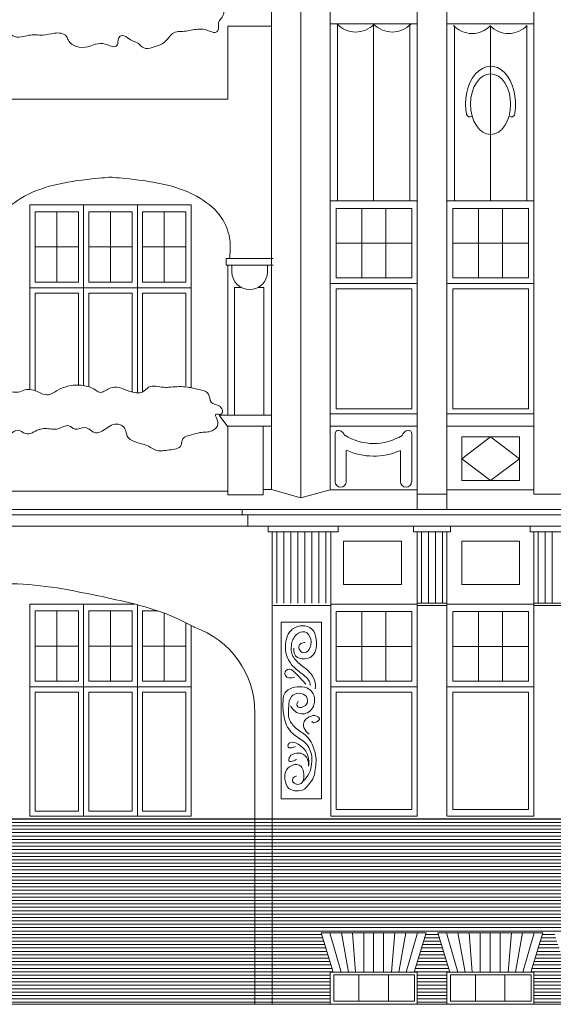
# Model space of a CAD drawing. Header units: metres. Extents: x -578.7 to -558, y 244.4 to 273.5.
# Tile 8 of 15: x -568 to -564.8, y 253.9 to 259.7. Entities that reach past the tile are written whole.
import ezdxf

# ---------------------------------------------------------------- set-up
doc = ezdxf.new("R2010")
doc.units = ezdxf.units.M
doc.header["$MEASUREMENT"] = 0
doc.layers.add('0_Nr_pióra__41', color=7, linetype='Continuous', lineweight=0, true_color=0x8d755f)
doc.layers.add('GM_SZRAF_Nr_pióra__41', color=7, linetype='Continuous', lineweight=0, true_color=0x8d755f)
pattern_1 = [(0, (0, 0), (0, 0.02), [])]

msp = doc.modelspace()

# ---------------------------------------------------------------- hatches: boundary and pattern name
at = {"layer": 'GM_SZRAF_Nr_pióra__41', "linetype": 'Continuous', "lineweight": 0, "true_color": 0x8d755f}
h = msp.add_hatch(dxfattribs=at)
h.set_pattern_fill('OPSKA_POZIOM', color=35, style=0, pattern_type=2)
h.set_pattern_definition(pattern_1)
h.paths.add_polyline_path([(-566.5798, 255.0009), (-568.2863, 255.0009), (-568.2863, 253.908), (-566.5798, 253.908)])
h = msp.add_hatch(dxfattribs=at)
h.set_pattern_fill('OPSKA_POZIOM', color=35, style=0, pattern_type=2)
h.set_pattern_definition(pattern_1)
h.paths.add_polyline_path([(-566.5798, 253.908), (-566.5798, 255.0009), (-566.4789, 255.0009), (-566.4789, 253.908)])
h = msp.add_hatch(dxfattribs=at)
h.set_pattern_fill('OPSKA_POZIOM', color=35, style=0, pattern_type=2)
h.set_pattern_definition(pattern_1)
h.paths.add_polyline_path([(-563.9013, 255.0009), (-563.9013, 253.908), (-564.2481, 253.908), (-564.2481, 254.0977), (-564.2648, 254.0977), (-564.1947, 254.3287), (-564.8135, 254.3287), (-564.7434, 254.0977), (-564.7601, 254.0977), (-564.7601, 253.908), (-564.9359, 253.908), (-564.9359, 254.0977), (-564.9526, 254.0977), (-564.8825, 254.3287), (-565.5013, 254.3287), (-565.4312, 254.0977), (-565.4479, 254.0977), (-565.4479, 253.908), (-565.6238, 253.908), (-565.6238, 254.0977), (-565.6405, 254.0977), (-565.5703, 254.3287), (-566.1892, 254.3287), (-566.1191, 254.0977), (-566.1358, 254.0977), (-566.1358, 253.908), (-566.4789, 253.908), (-566.4789, 255.0009)])

# ---------------------------------------------------------------- linework, layer by layer
at = {"layer": '0_Nr_pióra__41', "color": 35, "linetype": 'Continuous', "lineweight": 0, "true_color": 0x8d755f}
for p, q in [((-566.3096, 263.6887), (-566.3096, 256.8948)), ((-566.1362, 263.6887), (-566.1362, 256.9412)), ((-565.6238, 263.5558), (-565.6238, 256.826)), ((-565.4484, 263.5558), (-565.4484, 256.826)), ((-564.9359, 263.5558), (-564.9359, 256.9149)), ((-565.6238, 256.9412), (-565.6238, 263.3315)), ((-565.4484, 256.9412), (-565.4484, 263.3315)), ((-566.483, 261.3258), (-566.483, 258.3053)), ((-566.483, 260.6284), (-566.483, 256.9438)), ((-566.483, 259.6746), (-566.7387, 259.6746)), ((-566.7387, 259.6746), (-566.7387, 259.2448)), ((-565.6238, 259.6877), (-566.1362, 259.6877)), ((-566.0936, 259.6877), (-566.0936, 258.6452)), ((-565.88, 259.6877), (-565.88, 258.6452)), ((-565.6664, 259.6877), (-565.6664, 258.6452)), ((-564.9359, 259.6877), (-565.4484, 259.6877)), ((-565.4037, 259.6789), (-565.4037, 258.6452)), ((-565.19, 259.6789), (-565.19, 258.6452)), ((-564.9764, 259.6789), (-564.9764, 258.6452)), ((-568.1242, 259.2448), (-566.7387, 259.2448)), ((-567.9066, 258.6207), (-567.5898, 258.6207)), ((-567.9066, 257.5325), (-567.9066, 258.6207)), ((-567.5898, 258.6207), (-566.9564, 258.6207)), ((-567.5898, 257.5565), (-567.5898, 258.6207)), ((-567.2731, 258.6207), (-567.2731, 257.5115)), ((-566.9564, 258.6207), (-566.9564, 257.544)), ((-566.1362, 258.6452), (-565.6238, 258.6452)), ((-565.6238, 258.6452), (-565.6238, 257.3784)), ((-565.4484, 258.6452), (-564.9359, 258.6452)), ((-564.9359, 258.6452), (-564.9359, 257.3784)), ((-567.8754, 258.5803), (-567.6211, 258.5803)), ((-567.8754, 258.1661), (-567.8754, 258.5803)), ((-567.7482, 258.5803), (-567.7482, 258.1661)), ((-567.6211, 258.5803), (-567.6211, 258.1661)), ((-567.5586, 258.5803), (-567.3043, 258.5803)), ((-567.5586, 258.1661), (-567.5586, 258.5803)), ((-567.4315, 258.5803), (-567.4315, 258.1661)), ((-567.3043, 258.5803), (-567.3043, 258.1661)), ((-566.9876, 258.5803), (-567.2419, 258.5803)), ((-567.2419, 258.5803), (-567.2419, 258.1661)), ((-567.1147, 258.5803), (-567.1147, 258.1661)), ((-566.9876, 258.1661), (-566.9876, 258.5803)), ((-565.655, 258.6007), (-566.1009, 258.6007)), ((-566.1009, 258.6007), (-566.1009, 258.1906)), ((-565.9498, 258.6007), (-565.9498, 258.1906)), ((-565.8072, 258.6007), (-565.8072, 258.1906)), ((-565.655, 258.1906), (-565.655, 258.6007)), ((-564.9671, 258.6007), (-565.4131, 258.6007)), ((-565.4131, 258.6007), (-565.4131, 258.1906)), ((-565.2619, 258.6007), (-565.2619, 258.1906)), ((-565.1194, 258.6007), (-565.1194, 258.1906)), ((-564.9671, 258.1906), (-564.9671, 258.6007)), ((-565.655, 258.3956), (-566.1009, 258.3956)), ((-564.9671, 258.3956), (-565.4131, 258.3956)), ((-567.8754, 258.3732), (-567.6211, 258.3732)), ((-567.3043, 258.3732), (-567.5586, 258.3732)), ((-566.9876, 258.3732), (-567.2419, 258.3732)), ((-566.472, 258.3053), (-566.7497, 258.3053)), ((-566.7497, 258.3053), (-566.7497, 258.2656)), ((-566.472, 258.2656), (-566.7497, 258.2656)), ((-566.7387, 258.2656), (-566.7387, 257.381)), ((-566.7153, 258.2264), (-566.7153, 258.2656)), ((-566.5064, 258.2264), (-566.5064, 258.2656)), ((-567.6211, 258.1661), (-567.8754, 258.1661)), ((-567.3043, 258.1661), (-567.5586, 258.1661)), ((-567.2419, 258.1661), (-566.9876, 258.1661)), ((-565.6238, 258.1571), (-566.1362, 258.1571)), ((-566.1009, 258.1906), (-565.655, 258.1906)), ((-564.9359, 258.1571), (-565.4484, 258.1571)), ((-565.4131, 258.1906), (-564.9671, 258.1906)), ((-567.5898, 258.1326), (-567.9066, 258.1326)), ((-567.8754, 258.1011), (-567.6211, 258.1011)), ((-567.8754, 257.5263), (-567.8754, 258.1011)), ((-567.6211, 258.1011), (-567.6211, 257.5608)), ((-566.9564, 258.1326), (-567.5898, 258.1326)), ((-567.5586, 258.1011), (-567.3043, 258.1011)), ((-567.5586, 257.5485), (-567.5586, 258.1011)), ((-567.3043, 258.1011), (-567.3043, 257.5191)), ((-566.9876, 258.1011), (-567.2419, 258.1011)), ((-567.2419, 258.1011), (-567.2419, 257.5192)), ((-566.9876, 257.5544), (-566.9876, 258.1011)), ((-566.7009, 258.1339), (-566.7009, 257.381)), ((-566.7009, 258.1339), (-566.6595, 258.1339)), ((-566.5623, 258.1339), (-566.5279, 258.1339)), ((-566.5279, 258.1339), (-566.5279, 257.381)), ((-565.655, 258.1256), (-566.1009, 258.1256)), ((-566.1009, 258.1256), (-566.1009, 257.4187)), ((-565.655, 257.4187), (-565.655, 258.1256)), ((-564.9671, 258.1256), (-565.4131, 258.1256)), ((-565.4131, 258.1256), (-565.4131, 257.4187)), ((-564.9671, 257.4187), (-564.9671, 258.1256)), ((-566.483, 258.0785), (-566.483, 256.9438)), ((-566.1009, 257.4187), (-565.655, 257.4187)), ((-565.4131, 257.4187), (-564.9671, 257.4187)), ((-566.483, 257.381), (-566.7905, 257.381)), ((-566.7905, 257.381), (-566.7387, 257.3118)), ((-565.6238, 257.3885), (-566.1362, 257.3885)), ((-565.4484, 257.3885), (-564.9359, 257.3885)), ((-566.483, 257.3173), (-566.7387, 257.3173)), ((-566.7387, 257.3118), (-566.7387, 256.9125)), ((-566.5308, 257.3118), (-566.5308, 256.9125)), ((-565.6238, 257.3173), (-566.1362, 257.3173)), ((-565.4484, 257.3173), (-564.9359, 257.3173)), ((-566.1066, 257.274), (-566.1066, 256.9871)), ((-565.6555, 257.274), (-565.6555, 256.9871)), ((-565.0198, 257.2535), (-565.3605, 257.2535)), ((-565.3605, 257.2535), (-565.3605, 256.9963)), ((-565.3605, 257.1249), (-565.1901, 257.2535)), ((-565.1901, 257.2535), (-565.0198, 257.1249)), ((-565.0198, 256.9963), (-565.0198, 257.2535)), ((-566.0411, 257.1736), (-566.0411, 256.989)), ((-565.721, 257.1736), (-565.721, 256.989)), ((-565.1901, 256.9963), (-565.3605, 257.1249)), ((-565.0198, 257.1249), (-565.1901, 256.9963)), ((-565.3605, 256.9963), (-565.0198, 256.9963)), ((-568.1242, 256.9333), (-566.7387, 256.9333)), ((-566.483, 256.9438), (-566.5308, 256.9438)), ((-566.483, 256.9438), (-566.3096, 256.8948)), ((-566.3096, 256.8948), (-566.1362, 256.9412)), ((-566.1362, 256.9412), (-565.6238, 256.9412)), ((-565.4484, 256.9412), (-564.9359, 256.9412)), ((-566.5308, 256.9125), (-566.7387, 256.9125)), ((-565.4484, 256.9149), (-565.6238, 256.9149)), ((-564.7605, 256.9149), (-564.9359, 256.9149)), ((-561.5274, 256.826), (-568.2173, 256.826)), ((-566.6558, 256.826), (-566.6558, 256.7931)), ((-561.5274, 256.7931), (-568.2173, 256.7931)), ((-566.622, 256.7931), (-566.622, 256.7279)), ((-561.5274, 256.7279), (-568.2173, 256.7279)), ((-566.5014, 256.7279), (-566.0898, 256.7279)), ((-566.5014, 256.6927), (-566.5014, 256.7279)), ((-566.0898, 256.7279), (-566.0898, 256.6927)), ((-565.6448, 256.7279), (-565.6448, 256.6927)), ((-565.4259, 256.6927), (-565.4259, 256.7279)), ((-564.957, 256.7279), (-564.957, 256.6927)), ((-566.0898, 256.6927), (-566.5014, 256.6927)), ((-566.4789, 253.908), (-566.4789, 256.6927)), ((-566.4506, 256.6927), (-566.4506, 256.2721)), ((-566.4094, 256.6927), (-566.4094, 256.2721)), ((-566.3681, 256.6927), (-566.3681, 256.2721)), ((-566.3269, 256.6927), (-566.3269, 256.2721)), ((-566.2857, 256.6927), (-566.2857, 256.2721)), ((-566.2444, 256.6927), (-566.2444, 256.2721)), ((-566.2032, 256.6927), (-566.2032, 256.2721)), ((-566.162, 256.6927), (-566.162, 256.2721)), ((-566.1321, 256.2677), (-566.1321, 256.6927)), ((-565.7159, 256.6394), (-566.0566, 256.6394)), ((-566.0566, 256.6394), (-566.0566, 256.3822)), ((-565.7159, 256.3822), (-565.7159, 256.6394)), ((-565.6448, 256.6927), (-565.4259, 256.6927)), ((-565.6238, 256.2677), (-565.6238, 256.6919)), ((-565.5972, 256.6927), (-565.5972, 256.2721)), ((-565.556, 256.6927), (-565.556, 256.2721)), ((-565.5148, 256.6927), (-565.5148, 256.2721)), ((-565.4735, 256.6927), (-565.4735, 256.2721)), ((-565.4484, 256.2677), (-565.4484, 256.6919)), ((-565.0198, 256.6394), (-565.3605, 256.6394)), ((-565.3605, 256.6394), (-565.3605, 256.3822)), ((-565.0198, 256.3822), (-565.0198, 256.6394)), ((-564.957, 256.6927), (-564.7381, 256.6927)), ((-564.9359, 256.2677), (-564.9359, 256.6927)), ((-564.9094, 256.6927), (-564.9094, 256.2721)), ((-564.8681, 256.6927), (-564.8681, 256.2721)), ((-564.8269, 256.6927), (-564.8269, 256.2721)), ((-566.0566, 256.3822), (-565.7159, 256.3822)), ((-565.3605, 256.3822), (-565.0198, 256.3822)), ((-567.9066, 256.2677), (-567.5898, 256.2677)), ((-567.9066, 255.017), (-567.9066, 256.2677)), ((-567.5898, 256.2677), (-567.2898, 256.2677)), ((-567.5898, 255.017), (-567.5898, 256.2677)), ((-567.2731, 256.2634), (-567.2731, 255.017)), ((-566.4789, 256.2588), (-566.1321, 256.2588)), ((-566.1321, 256.2677), (-565.6238, 256.2677)), ((-566.1321, 256.2677), (-566.1321, 255.017)), ((-565.4484, 256.2721), (-565.6238, 256.2721)), ((-565.6238, 256.2677), (-565.6238, 255.017)), ((-565.4484, 256.2588), (-565.6238, 256.2588)), ((-565.4484, 256.2677), (-564.9359, 256.2677)), ((-565.4484, 256.2677), (-565.4484, 255.017)), ((-564.7605, 256.2721), (-564.9359, 256.2721)), ((-564.9359, 256.2677), (-564.9359, 255.017)), ((-564.7605, 256.2588), (-564.9359, 256.2588)), ((-567.8754, 256.2273), (-567.6211, 256.2273)), ((-567.8754, 255.8131), (-567.8754, 256.2273)), ((-567.7482, 256.2273), (-567.7482, 255.8131)), ((-567.6211, 256.2273), (-567.6211, 255.8131)), ((-567.5586, 256.2273), (-567.3043, 256.2273)), ((-567.5586, 255.8131), (-567.5586, 256.2273)), ((-567.4315, 256.2273), (-567.4315, 255.8131)), ((-567.3043, 256.2273), (-567.3043, 255.8131)), ((-567.1517, 256.2273), (-567.2419, 256.2273)), ((-567.2419, 256.2273), (-567.2419, 255.8131)), ((-567.1147, 256.2141), (-567.1147, 255.8131)), ((-565.655, 256.2233), (-566.1009, 256.2233)), ((-566.1009, 256.2233), (-566.1009, 255.8131)), ((-565.9498, 256.2233), (-565.9498, 255.8131)), ((-565.8072, 256.2233), (-565.8072, 255.8131)), ((-565.655, 255.8131), (-565.655, 256.2233)), ((-564.9671, 256.2233), (-565.4131, 256.2233)), ((-565.4131, 256.2233), (-565.4131, 255.8131)), ((-565.2619, 256.2233), (-565.2619, 255.8131)), ((-565.1194, 256.2233), (-565.1194, 255.8131)), ((-564.9671, 255.8131), (-564.9671, 256.2233)), ((-566.9876, 255.8131), (-566.9876, 256.1577)), ((-566.9564, 256.1415), (-566.9564, 255.017)), ((-566.1865, 256.16), (-566.4246, 256.16)), ((-566.4246, 256.16), (-566.4246, 255.12)), ((-566.1865, 255.12), (-566.1865, 256.16)), ((-567.8754, 256.0202), (-567.6211, 256.0202)), ((-567.3043, 256.0202), (-567.5586, 256.0202)), ((-566.9876, 256.0202), (-567.2419, 256.0202)), ((-565.655, 256.0182), (-566.1009, 256.0182)), ((-564.9671, 256.0182), (-565.4131, 256.0182)), ((-566.9564, 255.7797), (-567.9066, 255.7797)), ((-567.5898, 255.7797), (-567.9066, 255.7797)), ((-567.6211, 255.8131), (-567.8754, 255.8131)), ((-567.3043, 255.8131), (-567.5586, 255.8131)), ((-567.2419, 255.8131), (-566.9876, 255.8131)), ((-565.6238, 255.7797), (-566.1321, 255.7797)), ((-566.1009, 255.8131), (-565.655, 255.8131)), ((-564.9359, 255.7797), (-565.4443, 255.7797)), ((-565.4131, 255.8131), (-564.9671, 255.8131)), ((-567.8754, 255.7481), (-567.6211, 255.7481)), ((-567.8754, 255.0473), (-567.8754, 255.7481)), ((-567.6211, 255.7481), (-567.6211, 255.0473)), ((-567.5586, 255.7481), (-567.3043, 255.7481)), ((-567.5586, 255.0473), (-567.5586, 255.7481)), ((-567.3043, 255.7481), (-567.3043, 255.0473)), ((-566.9876, 255.7481), (-567.2419, 255.7481)), ((-567.2419, 255.7481), (-567.2419, 255.0473)), ((-566.9876, 255.0473), (-566.9876, 255.7481)), ((-565.655, 255.7481), (-566.1009, 255.7481)), ((-566.1009, 255.7481), (-566.1009, 255.0575)), ((-565.655, 255.0575), (-565.655, 255.7481)), ((-564.9671, 255.7481), (-565.4131, 255.7481)), ((-565.4131, 255.7481), (-565.4131, 255.0575)), ((-564.9671, 255.0575), (-564.9671, 255.7481)), ((-566.5798, 255.6287), (-566.5798, 253.908)), ((-566.4246, 255.12), (-566.1865, 255.12)), ((-566.9564, 255.017), (-567.9066, 255.017)), ((-567.8754, 255.0473), (-567.6211, 255.0473)), ((-567.5586, 255.0473), (-567.3043, 255.0473)), ((-566.9876, 255.0473), (-567.2419, 255.0473)), ((-566.1321, 255.017), (-565.6238, 255.017)), ((-566.1009, 255.0575), (-565.655, 255.0575)), ((-565.4443, 255.017), (-564.9359, 255.017)), ((-565.4131, 255.0575), (-564.9671, 255.0575)), ((-563.9013, 255.0009), (-568.2863, 255.0009)), ((-566.1191, 254.0977), (-566.1892, 254.3287)), ((-566.1892, 254.3287), (-565.5703, 254.3287)), ((-566.0714, 254.0977), (-566.1381, 254.3287)), ((-566.0279, 254.0977), (-566.0702, 254.3287)), ((-565.9859, 254.0977), (-566.004, 254.3287)), ((-565.9385, 254.0977), (-565.9385, 254.3249)), ((-565.8798, 254.0977), (-565.8798, 254.3287)), ((-565.821, 254.0977), (-565.821, 254.3249)), ((-565.7737, 254.0977), (-565.7555, 254.3287)), ((-565.7316, 254.0977), (-565.6893, 254.3287)), ((-565.6881, 254.0977), (-565.6214, 254.3287)), ((-565.6405, 254.0977), (-565.5703, 254.3287)), ((-565.4312, 254.0977), (-565.5013, 254.3287)), ((-565.5013, 254.3287), (-564.8825, 254.3287)), ((-565.3836, 254.0977), (-565.4503, 254.3287)), ((-565.34, 254.0977), (-565.3824, 254.3287)), ((-565.298, 254.0977), (-565.3162, 254.3287)), ((-565.2506, 254.0977), (-565.2506, 254.3249)), ((-565.1919, 254.0977), (-565.1919, 254.3287)), ((-565.1332, 254.0977), (-565.1332, 254.3249)), ((-565.0858, 254.0977), (-565.0676, 254.3287)), ((-565.0438, 254.0977), (-565.0014, 254.3287)), ((-565.0003, 254.0977), (-564.9336, 254.3287)), ((-564.9526, 254.0977), (-564.8825, 254.3287)), ((-565.6238, 254.0977), (-566.1358, 254.0977)), ((-566.1358, 254.0977), (-566.1358, 253.908)), ((-565.6238, 253.908), (-565.6238, 254.0977)), ((-564.9359, 254.0977), (-565.4479, 254.0977)), ((-565.4479, 254.0977), (-565.4479, 253.908)), ((-564.9359, 253.908), (-564.9359, 254.0977)), ((-565.6386, 254.0819), (-566.1151, 254.0819)), ((-566.1151, 254.0819), (-566.1151, 253.9262)), ((-565.9665, 254.0819), (-565.9665, 253.9262)), ((-565.793, 254.0819), (-565.793, 253.9262)), ((-565.6386, 253.9262), (-565.6386, 254.0819)), ((-564.9508, 254.0819), (-565.4272, 254.0819)), ((-565.4272, 254.0819), (-565.4272, 253.9262)), ((-565.2787, 254.0819), (-565.2787, 253.9262)), ((-565.1052, 254.0819), (-565.1052, 253.9262)), ((-564.9508, 253.9262), (-564.9508, 254.0819)), ((-566.1151, 253.9262), (-565.6386, 253.9262)), ((-565.4272, 253.9262), (-564.9508, 253.9262)), ((-560.3211, 253.908), (-568.2173, 253.908)), ((-566.1358, 253.908), (-565.6238, 253.908)), ((-565.4479, 253.908), (-564.9359, 253.908))]:
    msp.add_line(p, q, dxfattribs=at)
for centre, radius, start, end in [((-565.9856, 259.7908), 0.1506, 223.68444, 315.68184), ((-565.7701, 259.7908), 0.1506, 224.31816, 316.31556), ((-565.2999, 259.782), 0.1506, 223.68444, 315.68184), ((-565.0844, 259.782), 0.1506, 224.31816, 316.31556), ((-566.6109, 258.2264), 0.1044, 180, 0), ((-565.88, 257.5339), 0.3197, 237.97986, 301.69192), ((-565.88, 257.5339), 0.3938, 245.90683, 293.17493), ((-566.0739, 256.989), 0.0327, 180, 0), ((-565.6883, 256.989), 0.0327, 180, 0), ((-567.1118, 255.6287), 0.532, 0, 70.95095)]:
    msp.add_arc(centre, radius, start, end, dxfattribs=at)
msp.add_ellipse((-565.19, 259.2149), major_axis=(0, 0.2235), ratio=0.659405, start_param=4.471334, end_param=8.156248, dxfattribs=at)
msp.add_ellipse((-565.19, 259.2149), major_axis=(0, 0.1792), ratio=0.659405, dxfattribs=at)
for points, knots in [([(-568.0021, 259.8349), (-568.0239, 259.8299), (-568.0431, 259.8168), (-568.0541, 259.7974), (-568.0624, 259.7826), (-568.065, 259.7654), (-568.0642, 259.7483), (-568.063, 259.7244), (-568.0549, 259.7016), (-568.0468, 259.679), (-568.0398, 259.6593), (-568.0323, 259.6392), (-568.0165, 259.6256), (-568.0042, 259.6149), (-567.9881, 259.6097), (-567.9718, 259.6097), (-567.9516, 259.6098), (-567.9325, 259.618), (-567.9126, 259.6213), (-567.8855, 259.6257), (-567.8578, 259.6212), (-567.8303, 259.6227), (-567.8075, 259.624), (-567.7851, 259.6296), (-567.7624, 259.6328), (-567.749, 259.6348), (-567.7353, 259.6359), (-567.722, 259.6328), (-567.71, 259.6301), (-567.699, 259.6239), (-567.6917, 259.6141), (-567.6855, 259.6058), (-567.6827, 259.5955), (-567.6773, 259.5866), (-567.6675, 259.5705), (-567.6506, 259.5605), (-567.6325, 259.5549), (-567.6105, 259.5481), (-567.587, 259.5478), (-567.5647, 259.5534), (-567.5495, 259.5573), (-567.535, 259.5637), (-567.5199, 259.5679), (-567.501, 259.5731), (-567.481, 259.5748), (-567.4622, 259.5693), (-567.4503, 259.5659), (-567.4394, 259.5598), (-567.4275, 259.5563), (-567.4137, 259.5522), (-567.3975, 259.5513), (-567.3914, 259.5635), (-567.3888, 259.5688), (-567.389, 259.5749), (-567.3885, 259.5809), (-567.3871, 259.5989), (-567.3798, 259.6178), (-567.3626, 259.6198), (-567.3471, 259.6217), (-567.3354, 259.6086), (-567.3221, 259.5996), (-567.3025, 259.5864), (-567.2782, 259.5815), (-567.2601, 259.5664), (-567.2518, 259.5596), (-567.2451, 259.5509), (-567.2355, 259.5462), (-567.2199, 259.5387), (-567.202, 259.5442), (-567.185, 259.5491), (-567.1693, 259.5536), (-567.1535, 259.5579), (-567.1388, 259.565), (-567.1222, 259.573), (-567.1074, 259.5842), (-567.0955, 259.5982), (-567.0856, 259.6097), (-567.0778, 259.6231), (-567.0654, 259.6316), (-567.0456, 259.6453), (-567.02, 259.6429), (-566.9956, 259.6449), (-566.9693, 259.647), (-566.9437, 259.6543), (-566.9174, 259.6569), (-566.9042, 259.6582), (-566.8908, 259.6583), (-566.8777, 259.6557), (-566.8665, 259.6534), (-566.8558, 259.6492), (-566.8453, 259.6449), (-566.8313, 259.6392), (-566.816, 259.6327), (-566.8043, 259.6413), (-566.7937, 259.6491), (-566.7937, 259.6638), (-566.7947, 259.6774), (-566.7952, 259.683), (-566.7959, 259.6887), (-566.7947, 259.6942), (-566.7927, 259.704), (-566.7853, 259.7114), (-566.7791, 259.7195), (-566.7714, 259.7294), (-566.7655, 259.7407), (-566.7634, 259.7531), (-566.7615, 259.7651), (-566.7631, 259.7789), (-566.7743, 259.7808), (-566.7844, 259.7826), (-566.7939, 259.7733), (-566.8031, 259.7772), (-566.8122, 259.7811), (-566.8102, 259.7931), (-566.8092, 259.8037), (-566.8076, 259.8196), (-566.808, 259.8358), (-566.814, 259.8506), (-566.818, 259.8606), (-566.8245, 259.8697), (-566.8344, 259.8734), (-566.8476, 259.8784), (-566.8639, 259.8728), (-566.8729, 259.8831), (-566.8797, 259.8908), (-566.8783, 259.9029), (-566.885, 259.9107), (-566.8943, 259.9219), (-566.9107, 259.9144), (-566.9259, 259.9119), (-566.9421, 259.9093), (-566.9587, 259.9123), (-566.9752, 259.9119), (-566.9899, 259.9117), (-567.0049, 259.909), (-567.0185, 259.9144), (-567.028, 259.9181), (-567.0357, 259.9255), (-567.045, 259.93), (-567.0571, 259.936), (-567.0713, 259.9369), (-567.0835, 259.9312), (-567.092, 259.9272), (-567.0987, 259.9202), (-567.1051, 259.9132), (-567.1126, 259.9049), (-567.1199, 259.8964), (-567.1292, 259.8903), (-567.1371, 259.885), (-567.1462, 259.8817), (-567.1556, 259.8807), (-567.1672, 259.8794), (-567.179, 259.8814), (-567.1893, 259.8867), (-567.1998, 259.8921), (-567.2091, 259.9011), (-567.2206, 259.8999), (-567.2313, 259.8988), (-567.2414, 259.8891), (-567.2483, 259.8963), (-567.2514, 259.8996), (-567.252, 259.9044), (-567.2543, 259.9083), (-567.2603, 259.9186), (-567.2743, 259.9166), (-567.2868, 259.9156), (-567.3022, 259.9142), (-567.3182, 259.9141), (-567.3313, 259.9059), (-567.3402, 259.9004), (-567.3469, 259.8918), (-567.3566, 259.8879), (-567.3685, 259.8831), (-567.3817, 259.8868), (-567.3926, 259.8939), (-567.402, 259.8999), (-567.4094, 259.9084), (-567.4179, 259.9156), (-567.4394, 259.9337), (-567.4668, 259.9435), (-567.4949, 259.942), (-567.5094, 259.9413), (-567.5238, 259.9376), (-567.5382, 259.9396), (-567.5512, 259.9415), (-567.5629, 259.9478), (-567.5755, 259.9516), (-567.5933, 259.957), (-567.6124, 259.9574), (-567.6296, 259.9504), (-567.6428, 259.9452), (-567.6542, 259.9356), (-567.6681, 259.9336), (-567.6801, 259.9318), (-567.6934, 259.9357), (-567.7018, 259.9276), (-567.7061, 259.9234), (-567.7078, 259.9174), (-567.7102, 259.9119), (-567.713, 259.9059), (-567.7168, 259.9003), (-567.7187, 259.8939), (-567.721, 259.8862), (-567.7203, 259.8777), (-567.7247, 259.871), (-567.7312, 259.8611), (-567.7449, 259.8613), (-567.7572, 259.8626), (-567.7658, 259.8636), (-567.7747, 259.8652), (-567.7824, 259.8614), (-567.7913, 259.8571), (-567.7952, 259.8471), (-567.8005, 259.8386), (-567.8032, 259.8341), (-567.8062, 259.8299), (-567.8101, 259.8265), (-567.8168, 259.8206), (-567.8254, 259.8175), (-567.8342, 259.8157), (-567.891, 259.8042), (-567.9457, 259.8481), (-568.0021, 259.8349)], [0, 0, 0, 0, 1, 1, 1, 2, 2, 2, 3, 3, 3, 4, 4, 4, 5, 5, 5, 6, 6, 6, 7, 7, 7, 8, 8, 8, 9, 9, 9, 10, 10, 10, 11, 11, 11, 12, 12, 12, 13, 13, 13, 14, 14, 14, 15, 15, 15, 16, 16, 16, 17, 17, 17, 18, 18, 18, 19, 19, 19, 20, 20, 20, 21, 21, 21, 22, 22, 22, 23, 23, 23, 24, 24, 24, 25, 25, 25, 26, 26, 26, 27, 27, 27, 28, 28, 28, 29, 29, 29, 30, 30, 30, 31, 31, 31, 32, 32, 32, 33, 33, 33, 34, 34, 34, 35, 35, 35, 36, 36, 36, 37, 37, 37, 38, 38, 38, 39, 39, 39, 40, 40, 40, 41, 41, 41, 42, 42, 42, 43, 43, 43, 44, 44, 44, 45, 45, 45, 46, 46, 46, 47, 47, 47, 48, 48, 48, 49, 49, 49, 50, 50, 50, 51, 51, 51, 52, 52, 52, 53, 53, 53, 54, 54, 54, 55, 55, 55, 56, 56, 56, 57, 57, 57, 58, 58, 58, 59, 59, 59, 60, 60, 60, 61, 61, 61, 62, 62, 62, 63, 63, 63, 64, 64, 64, 65, 65, 65, 66, 66, 66, 67, 67, 67, 68, 68, 68, 69, 69, 69, 70, 70, 70, 71, 71, 71, 72, 72, 72, 73, 73, 73, 74, 74, 74, 74]), ([(-565.2988, 259.1448), (-565.2988, 259.1448), (-565.3088, 259.138), (-565.3188, 259.1412), (-565.3312, 259.1453), (-565.3331, 259.1616), (-565.3331, 259.1616)], [0, 0, 0, 0, 1, 1, 1, 2, 2, 2, 2]), ([(-565.0813, 259.1448), (-565.0813, 259.1448), (-565.0713, 259.138), (-565.0613, 259.1412), (-565.0489, 259.1453), (-565.0469, 259.1616), (-565.0469, 259.1616)], [0, 0, 0, 0, 1, 1, 1, 2, 2, 2, 2]), ([(-568.1334, 258.3053), (-568.1334, 258.3053), (-568.1432, 258.3663), (-568.1334, 258.4259), (-568.1262, 258.4694), (-568.1094, 258.5108), (-568.0843, 258.5471), (-568.0525, 258.5932), (-568.0095, 258.63), (-567.9615, 258.6592), (-567.9014, 258.6957), (-567.835, 258.7201), (-567.7667, 258.7374), (-567.6932, 258.756), (-567.618, 258.7663), (-567.5427, 258.7742), (-567.4871, 258.7801), (-567.4315, 258.7844), (-567.4315, 258.7844)], [0, 0, 0, 0, 1, 1, 1, 2, 2, 2, 3, 3, 3, 4, 4, 4, 5, 5, 5, 6, 6, 6, 6]), ([(-566.7296, 258.3053), (-566.7296, 258.3053), (-566.7197, 258.3663), (-566.7296, 258.4259), (-566.7367, 258.4694), (-566.7536, 258.5108), (-566.7787, 258.5471), (-566.8105, 258.5932), (-566.8535, 258.63), (-566.9014, 258.6592), (-566.9616, 258.6957), (-567.028, 258.7201), (-567.0963, 258.7374), (-567.1697, 258.756), (-567.2449, 258.7663), (-567.3203, 258.7742), (-567.3758, 258.7801), (-567.4315, 258.7844), (-567.4315, 258.7844)], [0, 0, 0, 0, 1, 1, 1, 2, 2, 2, 3, 3, 3, 4, 4, 4, 5, 5, 5, 6, 6, 6, 6]), ([(-569.644, 257.381), (-569.6429, 257.3962), (-569.6528, 257.41), (-569.6531, 257.4253), (-569.6535, 257.4484), (-569.6323, 257.4637), (-569.6134, 257.4783), (-569.6038, 257.4856), (-569.5944, 257.4932), (-569.5845, 257.4999), (-569.5761, 257.5056), (-569.5673, 257.5109), (-569.5616, 257.5192), (-569.5563, 257.527), (-569.5541, 257.5368), (-569.5472, 257.5432), (-569.5356, 257.5541), (-569.5179, 257.549), (-569.5015, 257.548), (-569.4846, 257.547), (-569.4677, 257.5502), (-569.4509, 257.548), (-569.434, 257.5458), (-569.4184, 257.5382), (-569.4028, 257.5312), (-569.3935, 257.527), (-569.3838, 257.5228), (-569.374, 257.5252), (-569.359, 257.5287), (-569.3524, 257.5453), (-569.3403, 257.5552), (-569.3228, 257.5697), (-569.2983, 257.567), (-569.2753, 257.5649), (-569.246, 257.5622), (-569.216, 257.5597), (-569.1911, 257.5444), (-569.1804, 257.5379), (-569.1712, 257.5291), (-569.1598, 257.524), (-569.1416, 257.5157), (-569.1209, 257.5178), (-569.1009, 257.5155), (-569.0797, 257.5132), (-569.0588, 257.506), (-569.0383, 257.5107), (-569.0252, 257.5138), (-569.0138, 257.5214), (-569.0034, 257.53), (-568.9892, 257.5418), (-568.9767, 257.5558), (-568.9601, 257.5637), (-568.9293, 257.5783), (-568.894, 257.5677), (-568.8596, 257.5637), (-568.8361, 257.5609), (-568.8122, 257.5612), (-568.7893, 257.5552), (-568.7724, 257.5509), (-568.7559, 257.5432), (-568.7387, 257.5456), (-568.7166, 257.5488), (-568.7008, 257.5675), (-568.6803, 257.5769), (-568.66, 257.5862), (-568.6369, 257.5856), (-568.6148, 257.5817), (-568.589, 257.5772), (-568.5637, 257.5679), (-568.5378, 257.5709), (-568.5203, 257.5729), (-568.5034, 257.5807), (-568.4861, 257.5781), (-568.461, 257.5744), (-568.445, 257.5506), (-568.4223, 257.5384), (-568.4108, 257.5322), (-568.3979, 257.5292), (-568.385, 257.5264), (-568.3679, 257.5226), (-568.3506, 257.5191), (-568.3338, 257.5141), (-568.3157, 257.5086), (-568.2982, 257.5013), (-568.2817, 257.492), (-568.2675, 257.4839), (-568.254, 257.4742), (-568.2383, 257.4698), (-568.2134, 257.4629), (-568.1876, 257.4702), (-568.1625, 257.4771), (-568.1375, 257.4838), (-568.1123, 257.4901), (-568.0879, 257.4987), (-568.0634, 257.5073), (-568.0391, 257.5182), (-568.0133, 257.518), (-568.0008, 257.5178), (-567.9883, 257.515), (-567.976, 257.5168), (-567.9621, 257.5187), (-567.9498, 257.5262), (-567.9363, 257.53), (-567.923, 257.5338), (-567.909, 257.5338), (-567.8954, 257.5312), (-567.8794, 257.5281), (-567.8645, 257.5212), (-567.8497, 257.5143), (-567.8358, 257.5079), (-567.8216, 257.5012), (-567.8064, 257.5011), (-567.7825, 257.501), (-567.7625, 257.5168), (-567.7414, 257.5288), (-567.7237, 257.5389), (-567.7046, 257.5465), (-567.6849, 257.5516), (-567.655, 257.5593), (-567.624, 257.5606), (-567.5934, 257.5565), (-567.5682, 257.553), (-567.5435, 257.5454), (-567.5224, 257.5312), (-567.5143, 257.5257), (-567.5067, 257.5191), (-567.4972, 257.5168), (-567.4766, 257.5117), (-567.4591, 257.5289), (-567.4394, 257.5384), (-567.426, 257.5449), (-567.411, 257.5479), (-567.3961, 257.5468), (-567.3759, 257.5453), (-567.3574, 257.5359), (-567.3384, 257.5288), (-567.3283, 257.525), (-567.318, 257.5219), (-567.3077, 257.5191), (-567.2851, 257.513), (-567.261, 257.5079), (-567.2409, 257.5192), (-567.2284, 257.5262), (-567.2197, 257.5384), (-567.2072, 257.5456), (-567.181, 257.5609), (-567.1493, 257.5479), (-567.1182, 257.5456), (-567.1042, 257.5446), (-567.0901, 257.5458), (-567.0761, 257.5468), (-567.0428, 257.5492), (-567.0093, 257.5514), (-566.9763, 257.5468), (-566.951, 257.5433), (-566.9265, 257.5358), (-566.9017, 257.53), (-566.8831, 257.5256), (-566.8629, 257.522), (-566.8535, 257.5059), (-566.8448, 257.491), (-566.8488, 257.4711), (-566.8379, 257.4578), (-566.8259, 257.443), (-566.8033, 257.4447), (-566.7874, 257.4337), (-566.7651, 257.4184), (-566.7653, 257.3845), (-566.7886, 257.3856), (-566.7974, 257.386), (-566.8072, 257.3914), (-566.8114, 257.3844), (-566.8144, 257.3796), (-566.8116, 257.374), (-566.809, 257.3688), (-566.8028, 257.3558), (-566.7973, 257.342), (-566.7994, 257.3279), (-566.802, 257.3102), (-566.8154, 257.2966), (-566.8319, 257.2894), (-566.8543, 257.2795), (-566.8798, 257.2826), (-566.9041, 257.2785), (-566.9209, 257.2757), (-566.9368, 257.2693), (-566.9534, 257.2653), (-566.9733, 257.2605), (-566.9956, 257.2586), (-567.0051, 257.2413), (-567.0111, 257.2302), (-567.0098, 257.2167), (-567.0148, 257.2052), (-567.0254, 257.1802), (-567.0575, 257.18), (-567.0857, 257.1763), (-567.1109, 257.173), (-567.1362, 257.1666), (-567.1603, 257.1739), (-567.1772, 257.179), (-567.1914, 257.1901), (-567.2072, 257.1979), (-567.2338, 257.211), (-567.2639, 257.2147), (-567.2915, 257.2256), (-567.3083, 257.2323), (-567.3245, 257.242), (-567.3324, 257.2581), (-567.3385, 257.2706), (-567.3386, 257.2852), (-567.3444, 257.2978), (-567.3549, 257.3207), (-567.3806, 257.3317), (-567.4058, 257.3279), (-567.4344, 257.3235), (-567.4559, 257.3011), (-567.4815, 257.287), (-567.4933, 257.2805), (-567.5063, 257.2757), (-567.5194, 257.2778), (-567.5428, 257.2815), (-567.5579, 257.306), (-567.5815, 257.3081), (-567.6024, 257.3099), (-567.6215, 257.2935), (-567.6415, 257.299), (-567.6545, 257.3025), (-567.6636, 257.3142), (-567.6764, 257.3182), (-567.6979, 257.3251), (-567.7178, 257.3074), (-567.7402, 257.3014), (-567.7651, 257.2947), (-567.7912, 257.303), (-567.8172, 257.3026), (-567.8293, 257.3024), (-567.8414, 257.3005), (-567.8529, 257.2965), (-567.8806, 257.2869), (-567.9054, 257.2642), (-567.9327, 257.2725), (-567.9495, 257.2776), (-567.9623, 257.293), (-567.9796, 257.293), (-567.9934, 257.293), (-568.0045, 257.2833), (-568.0157, 257.2749), (-568.039, 257.2577), (-568.0653, 257.2443), (-568.0939, 257.24), (-568.123, 257.2357), (-568.1524, 257.2412), (-568.1817, 257.2449), (-568.217, 257.2493), (-568.2549, 257.251), (-568.2792, 257.2761), (-568.2903, 257.2876), (-568.2972, 257.3029), (-568.3104, 257.3118), (-568.3226, 257.32), (-568.3378, 257.3211), (-568.3526, 257.3231), (-568.3807, 257.3268), (-568.4092, 257.334), (-568.4356, 257.3243), (-568.4465, 257.3202), (-568.4562, 257.3133), (-568.4668, 257.3086), (-568.5053, 257.2918), (-568.5492, 257.3046), (-568.5908, 257.2966), (-568.6123, 257.2924), (-568.6342, 257.2821), (-568.6533, 257.2918), (-568.6654, 257.2979), (-568.6737, 257.3107), (-568.687, 257.3122), (-568.6959, 257.3133), (-568.7041, 257.3089), (-568.7123, 257.305), (-568.73, 257.2966), (-568.7487, 257.2905), (-568.7664, 257.2822), (-568.795, 257.2688), (-568.8217, 257.2495), (-568.853, 257.2485), (-568.871, 257.2479), (-568.8887, 257.2536), (-568.9024, 257.2653), (-568.9139, 257.2752), (-568.9218, 257.2889), (-568.9348, 257.2966), (-568.9639, 257.3138), (-568.9965, 257.2899), (-569.0299, 257.2785), (-569.0523, 257.2709), (-569.0761, 257.2686), (-569.0997, 257.2653), (-569.1157, 257.263), (-569.1318, 257.2604), (-569.1478, 257.2629), (-569.1689, 257.2662), (-569.1875, 257.2781), (-569.2079, 257.2846), (-569.2284, 257.2911), (-569.2501, 257.2921), (-569.2717, 257.293), (-569.2973, 257.294), (-569.323, 257.2948), (-569.3487, 257.2942), (-569.3717, 257.2937), (-569.3947, 257.2922), (-569.4173, 257.2966), (-569.4301, 257.2991), (-569.4425, 257.3035), (-569.4546, 257.3086), (-569.4683, 257.3144), (-569.4821, 257.3215), (-569.4967, 257.3195), (-569.5167, 257.3167), (-569.5299, 257.2982), (-569.5484, 257.2894), (-569.5654, 257.2812), (-569.5848, 257.2821), (-569.6037, 257.2834), (-569.6175, 257.2843), (-569.6312, 257.2855), (-569.6446, 257.2882), (-569.6595, 257.2912), (-569.675, 257.2962), (-569.6807, 257.3098), (-569.6921, 257.3368), (-569.6464, 257.3503), (-569.644, 257.381)], [0, 0, 0, 0, 1, 1, 1, 2, 2, 2, 3, 3, 3, 4, 4, 4, 5, 5, 5, 6, 6, 6, 7, 7, 7, 8, 8, 8, 9, 9, 9, 10, 10, 10, 11, 11, 11, 12, 12, 12, 13, 13, 13, 14, 14, 14, 15, 15, 15, 16, 16, 16, 17, 17, 17, 18, 18, 18, 19, 19, 19, 20, 20, 20, 21, 21, 21, 22, 22, 22, 23, 23, 23, 24, 24, 24, 25, 25, 25, 26, 26, 26, 27, 27, 27, 28, 28, 28, 29, 29, 29, 30, 30, 30, 31, 31, 31, 32, 32, 32, 33, 33, 33, 34, 34, 34, 35, 35, 35, 36, 36, 36, 37, 37, 37, 38, 38, 38, 39, 39, 39, 40, 40, 40, 41, 41, 41, 42, 42, 42, 43, 43, 43, 44, 44, 44, 45, 45, 45, 46, 46, 46, 47, 47, 47, 48, 48, 48, 49, 49, 49, 50, 50, 50, 51, 51, 51, 52, 52, 52, 53, 53, 53, 54, 54, 54, 55, 55, 55, 56, 56, 56, 57, 57, 57, 58, 58, 58, 59, 59, 59, 60, 60, 60, 61, 61, 61, 62, 62, 62, 63, 63, 63, 64, 64, 64, 65, 65, 65, 66, 66, 66, 67, 67, 67, 68, 68, 68, 69, 69, 69, 70, 70, 70, 71, 71, 71, 72, 72, 72, 73, 73, 73, 74, 74, 74, 75, 75, 75, 76, 76, 76, 77, 77, 77, 78, 78, 78, 79, 79, 79, 80, 80, 80, 81, 81, 81, 82, 82, 82, 83, 83, 83, 84, 84, 84, 85, 85, 85, 86, 86, 86, 87, 87, 87, 88, 88, 88, 89, 89, 89, 90, 90, 90, 91, 91, 91, 92, 92, 92, 93, 93, 93, 94, 94, 94, 95, 95, 95, 96, 96, 96, 97, 97, 97, 98, 98, 98, 99, 99, 99, 100, 100, 100, 101, 101, 101, 102, 102, 102, 103, 103, 103, 104, 104, 104, 105, 105, 105, 106, 106, 106, 107, 107, 107, 108, 108, 108, 109, 109, 109, 110, 110, 110, 111, 111, 111, 111]), ([(-566.0501, 257.2618), (-566.0501, 257.2618), (-566.0572, 257.2775), (-566.0708, 257.2864), (-566.0804, 257.2927), (-566.0932, 257.2956), (-566.1009, 257.2875), (-566.106, 257.2821), (-566.1066, 257.274), (-566.1066, 257.274)], [0, 0, 0, 0, 1, 1, 1, 2, 2, 2, 3, 3, 3, 3]), ([(-565.712, 257.2618), (-565.712, 257.2618), (-565.705, 257.2775), (-565.6914, 257.2864), (-565.6817, 257.2927), (-565.6689, 257.2956), (-565.6613, 257.2875), (-565.6562, 257.2821), (-565.6555, 257.274), (-565.6555, 257.274)], [0, 0, 0, 0, 1, 1, 1, 2, 2, 2, 3, 3, 3, 3]), ([(-569.5201, 256.1228), (-569.5201, 256.1228), (-569.1606, 256.2774), (-568.7788, 256.3469), (-568.6444, 256.3713), (-568.5081, 256.3838), (-568.3715, 256.3863), (-568.3201, 256.3872), (-568.2687, 256.386), (-568.2173, 256.3863), (-568.1384, 256.3867), (-568.0595, 256.3891), (-567.9807, 256.3863), (-567.8011, 256.3798), (-567.6245, 256.3423), (-567.4487, 256.3042), (-567.3169, 256.2756), (-567.1848, 256.2461), (-567.0612, 256.1925), (-566.9982, 256.1652), (-566.9382, 256.1316), (-566.9382, 256.1316)], [0, 0, 0, 0, 1, 1, 1, 2, 2, 2, 3, 3, 3, 4, 4, 4, 5, 5, 5, 6, 6, 6, 7, 7, 7, 7]), ([(-566.3499, 256.0083), (-566.3499, 256.0083), (-566.3558, 255.9812), (-566.3404, 255.9626), (-566.328, 255.9476), (-566.3069, 255.9444), (-566.2872, 255.9455), (-566.2722, 255.9464), (-566.2574, 255.9499), (-566.2454, 255.9588), (-566.2346, 255.9669), (-566.2271, 255.9785), (-566.2226, 255.9912), (-566.2145, 256.0135), (-566.2153, 256.0379), (-566.2188, 256.0615), (-566.222, 256.0833), (-566.2277, 256.1053), (-566.2435, 256.1204), (-566.259, 256.1353), (-566.2808, 256.1404), (-566.3024, 256.1394), (-566.3265, 256.1383), (-566.35, 256.1297), (-566.367, 256.1128), (-566.3805, 256.0994), (-566.3884, 256.0817), (-566.3936, 256.0634), (-566.3999, 256.0411), (-566.402, 256.0179), (-566.3993, 255.995), (-566.3963, 255.9682), (-566.3861, 255.943), (-566.3708, 255.9208), (-566.357, 255.9008), (-566.3388, 255.8844), (-566.3195, 255.8695), (-566.3081, 255.8607), (-566.2962, 255.8524), (-566.2853, 255.8429), (-566.2746, 255.8336), (-566.2644, 255.8235), (-566.2587, 255.8106), (-566.2543, 255.8006), (-566.253, 255.7897), (-566.253, 255.7897)], [0, 0, 0, 0, 1, 1, 1, 2, 2, 2, 3, 3, 3, 4, 4, 4, 5, 5, 5, 6, 6, 6, 7, 7, 7, 8, 8, 8, 9, 9, 9, 10, 10, 10, 11, 11, 11, 12, 12, 12, 13, 13, 13, 14, 14, 14, 15, 15, 15, 15]), ([(-566.2853, 256.0406), (-566.2853, 256.0406), (-566.3075, 256.0425), (-566.3176, 256.0273), (-566.3241, 256.0174), (-566.3226, 256.0047), (-566.3157, 255.995), (-566.3079, 255.984), (-566.2943, 255.9779), (-566.2815, 255.9817), (-566.2735, 255.984), (-566.2673, 255.9899), (-566.2625, 255.9969), (-566.2495, 256.0155), (-566.2459, 256.0393), (-566.2511, 256.0615), (-566.2556, 256.0805), (-566.2668, 256.098), (-566.2853, 256.1033), (-566.3029, 256.1083), (-566.321, 256.1005), (-566.3347, 256.0881), (-566.3524, 256.072), (-566.3619, 256.0491), (-566.3651, 256.0254), (-566.3681, 256.0033), (-566.3657, 255.9806), (-566.3556, 255.9607), (-566.3441, 255.9381), (-566.3243, 255.9215), (-566.3043, 255.9056), (-566.2856, 255.8908), (-566.2665, 255.8763), (-566.2511, 255.8581), (-566.238, 255.8427), (-566.2278, 255.8248), (-566.2245, 255.8049), (-566.2215, 255.787), (-566.2245, 255.7688), (-566.2245, 255.7688)], [0, 0, 0, 0, 1, 1, 1, 2, 2, 2, 3, 3, 3, 4, 4, 4, 5, 5, 5, 6, 6, 6, 7, 7, 7, 8, 8, 8, 9, 9, 9, 10, 10, 10, 11, 11, 11, 12, 12, 12, 13, 13, 13, 13]), ([(-566.2798, 255.7958), (-566.2798, 255.7958), (-566.3104, 255.8297), (-566.3425, 255.8624), (-566.3523, 255.8724), (-566.3629, 255.8829), (-566.3767, 255.8833), (-566.3919, 255.8837), (-566.4045, 255.8717), (-566.4033, 255.8567), (-566.4019, 255.84), (-566.3843, 255.8307), (-566.3672, 255.832), (-566.3563, 255.8327), (-566.3463, 255.8377), (-566.3463, 255.8377)], [0, 0, 0, 0, 1, 1, 1, 2, 2, 2, 3, 3, 3, 4, 4, 4, 5, 5, 5, 5]), ([(-566.3697, 255.6664), (-566.3697, 255.6664), (-566.3535, 255.6352), (-566.3235, 255.6241), (-566.3001, 255.6155), (-566.2739, 255.6212), (-566.2549, 255.6373), (-566.2372, 255.6524), (-566.2284, 255.6749), (-566.2278, 255.6982), (-566.2274, 255.7172), (-566.2325, 255.7361), (-566.2443, 255.7508), (-566.255, 255.7641), (-566.2701, 255.7728), (-566.2866, 255.7772), (-566.3055, 255.7824), (-566.3254, 255.7813), (-566.3446, 255.7772), (-566.3667, 255.7726), (-566.3886, 255.7639), (-566.4014, 255.7456), (-566.414, 255.7275), (-566.4145, 255.7045), (-566.4146, 255.6822), (-566.4147, 255.6506), (-566.4133, 255.619), (-566.4054, 255.5885), (-566.397, 255.5563), (-566.381, 255.5263), (-566.3565, 255.504), (-566.336, 255.4854), (-566.3098, 255.4739), (-566.2892, 255.4552), (-566.268, 255.4359), (-566.2531, 255.4106), (-566.247, 255.3826), (-566.2428, 255.3635), (-566.2433, 255.3439), (-566.2457, 255.3245), (-566.2479, 255.3058), (-566.2517, 255.2872), (-566.2602, 255.2704), (-566.2689, 255.2533), (-566.2877, 255.2291), (-566.2935, 255.2241)], [0, 0, 0, 0, 1, 1, 1, 2, 2, 2, 3, 3, 3, 4, 4, 4, 5, 5, 5, 6, 6, 6, 7, 7, 7, 8, 8, 8, 9, 9, 9, 10, 10, 10, 11, 11, 11, 12, 12, 12, 13, 13, 13, 14, 14, 14, 15, 15, 15, 15]), ([(-566.3354, 255.2533), (-566.3354, 255.2533), (-566.3556, 255.2483), (-566.3578, 255.2321), (-566.3594, 255.221), (-566.3513, 255.2115), (-566.3407, 255.2071), (-566.3262, 255.2011), (-566.3091, 255.2051), (-566.2998, 255.2176), (-566.2947, 255.2245), (-566.2927, 255.2329), (-566.2919, 255.2414), (-566.2903, 255.2569), (-566.2915, 255.2726), (-566.2958, 255.2876), (-566.2991, 255.2991), (-566.3043, 255.3102), (-566.3143, 255.3166), (-566.3255, 255.3238), (-566.3396, 255.3229), (-566.3526, 255.3193), (-566.3692, 255.3145), (-566.3843, 255.3049), (-566.3935, 255.2902), (-566.4037, 255.2739), (-566.4048, 255.254), (-566.4027, 255.2348), (-566.4005, 255.2144), (-566.3946, 255.1937), (-566.379, 255.1807), (-566.3666, 255.1704), (-566.3503, 255.1668), (-566.3341, 255.1662), (-566.3179, 255.1656), (-566.3013, 255.1677), (-566.2879, 255.1767), (-566.2757, 255.185), (-566.2677, 255.1978), (-566.2589, 255.2097), (-566.2499, 255.2217), (-566.2397, 255.233), (-566.2338, 255.2467), (-566.2275, 255.2611), (-566.2265, 255.2772), (-566.2245, 255.2929), (-566.2226, 255.3087), (-566.2198, 255.3244), (-566.2193, 255.3404), (-566.2185, 255.3637), (-566.2229, 255.3867), (-566.2298, 255.409), (-566.2393, 255.4397), (-566.2537, 255.4692), (-566.2773, 255.4908), (-566.296, 255.5078), (-566.3191, 255.519), (-566.338, 255.5357), (-566.3467, 255.5433), (-566.3542, 255.552), (-566.3611, 255.5611), (-566.3672, 255.5692), (-566.3726, 255.5778), (-566.3763, 255.5872), (-566.3856, 255.6108), (-566.382, 255.6369), (-566.3803, 255.6624), (-566.3788, 255.6841), (-566.3784, 255.7069), (-566.3644, 255.7231), (-566.354, 255.7353), (-566.3383, 255.741), (-566.3222, 255.7416), (-566.3043, 255.7422), (-566.2861, 255.7365), (-566.276, 255.7218), (-566.2668, 255.7083), (-566.2667, 255.6904), (-566.276, 255.6769), (-566.2828, 255.6672), (-566.2934, 255.6609), (-566.3051, 255.6585), (-566.313, 255.6568), (-566.3215, 255.6571), (-566.3275, 255.6624), (-566.3408, 255.6743), (-566.3235, 255.6941), (-566.3235, 255.6941)], [0, 0, 0, 0, 1, 1, 1, 2, 2, 2, 3, 3, 3, 4, 4, 4, 5, 5, 5, 6, 6, 6, 7, 7, 7, 8, 8, 8, 9, 9, 9, 10, 10, 10, 11, 11, 11, 12, 12, 12, 13, 13, 13, 14, 14, 14, 15, 15, 15, 16, 16, 16, 17, 17, 17, 18, 18, 18, 19, 19, 19, 20, 20, 20, 21, 21, 21, 22, 22, 22, 23, 23, 23, 24, 24, 24, 25, 25, 25, 26, 26, 26, 27, 27, 27, 28, 28, 28, 29, 29, 29, 29]), ([(-566.26, 255.5013), (-566.26, 255.5013), (-566.2962, 255.5246), (-566.2933, 255.5599), (-566.2896, 255.6038), (-566.2299, 255.6121), (-566.2299, 255.6121)], [0, 0, 0, 0, 1, 1, 1, 2, 2, 2, 2]), ([(-566.2299, 255.6121), (-566.2299, 255.6121), (-566.1841, 255.5975), (-566.2046, 255.5805), (-566.2088, 255.577), (-566.2139, 255.575), (-566.2188, 255.5725), (-566.2235, 255.5702), (-566.228, 255.5672), (-566.2331, 255.5678), (-566.2407, 255.5687), (-566.2442, 255.5773), (-566.2442, 255.5773)], [0, 0, 0, 0, 1, 1, 1, 2, 2, 2, 3, 3, 3, 4, 4, 4, 4]), ([(-566.2631, 255.3182), (-566.2631, 255.3182), (-566.2568, 255.3594), (-566.2751, 255.3935), (-566.2862, 255.4141), (-566.3051, 255.4288), (-566.3252, 255.441), (-566.3393, 255.4495), (-566.3552, 255.4574), (-566.3701, 255.4515), (-566.3819, 255.4469), (-566.3904, 255.4347), (-566.3833, 255.4251), (-566.3775, 255.4174), (-566.3666, 255.4184), (-566.3569, 255.4212), (-566.3481, 255.4237), (-566.3398, 255.4278), (-566.3398, 255.4278)], [0, 0, 0, 0, 1, 1, 1, 2, 2, 2, 3, 3, 3, 4, 4, 4, 5, 5, 5, 6, 6, 6, 6]), ([(-566.3677, 255.3759), (-566.3677, 255.3759), (-566.3777, 255.3655), (-566.3797, 255.3521), (-566.3843, 255.3216), (-566.3354, 255.3521), (-566.3354, 255.3521)], [0, 0, 0, 0, 1, 1, 1, 2, 2, 2, 2]), ([(-566.2632, 255.3113), (-566.2632, 255.3113), (-566.2596, 255.3648), (-566.2974, 255.3835), (-566.3304, 255.3999), (-566.3677, 255.3759), (-566.3677, 255.3759)], [0, 0, 0, 0, 1, 1, 1, 2, 2, 2, 2])]:
    msp.add_open_spline(points, degree=3, knots=knots, dxfattribs=at)

doc.saveas('drawing.dxf')
